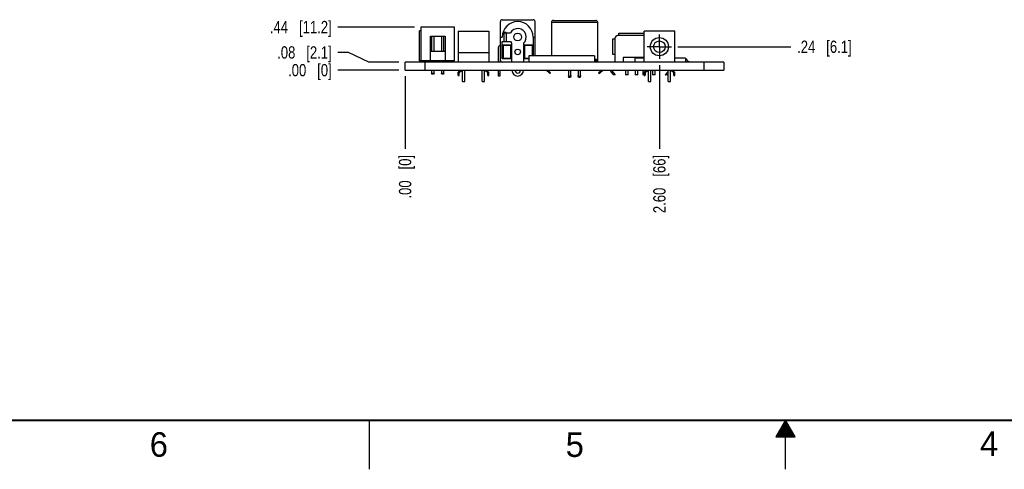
# Model space of a CAD drawing. Header units: inches. Extents: x 0 to 34, y 0 to 22.
# Tile 2 of 32: x 9.2 to 19.2, y 0 to 4.6. Entities that reach past the tile are written whole.
import ezdxf

# ---------------------------------------------------------------- set-up
doc = ezdxf.new("R2010")
doc.units = ezdxf.units.IN
doc.header["$LTSCALE"] = 1.87
doc.header["$MEASUREMENT"] = 0
doc.linetypes.add('CENTER', pattern=[0.6, 0.375, -0.075, 0.075, -0.075])
doc.layers.get('0').update_dxf_attribs({"linetype": 'CONTINUOUS'})
doc.layers.add('DEFAULT_1', color=7, linetype='CENTER')
doc.layers.add('DIMENSIONS', color=7, linetype='CONTINUOUS')
doc.styles.get("Standard").update_dxf_attribs({"font": 'txt', "width": 0.8})
doc.styles.add('TEXTSTYLE_2', font='txt')
doc.dimstyles.new('DIMSTYLE_3', dxfattribs={"dimtxt": 0.125, "dimasz": 0.18, "dimexe": 0.18, "dimexo": 0.0625, "dimgap": 0.09, "dimtad": 0, "dimtih": 1, "dimtoh": 1, "dimzin": 4, "dimdsep": 46, "dimtxsty": 'STANDARD', "dimblk": '_FILLED', "dimblk1": '_FILLED', "dimblk2": '_FILLED', "dimcen": 0.09, "dimadec": 0, "dimazin": 0, "dimtp": 0.02, "dimtm": 0.02, "dimtfac": 1, "dimtofl": 0, "dimtmove": 0, "dimatfit": 3, "dimldrblk": '_FILLED', "dimfxl": 1, "dimtolj": 1, "dimtzin": 4, "dimarcsym": 0})

# ---------------------------------------------------------------- blocks, each defined once
blk = doc.blocks.new('*D38')
at = {"layer": 'DIMENSIONS', "color": 2, "linetype": 'CONTINUOUS'}
for p, q in [((12.536, 4.257), (12.425, 4.257)), ((12.741, 4.157), (12.536, 4.257)), ((13.05, 4.157), (12.741, 4.157))]:
    blk.add_line(p, q, dxfattribs=at)
at = {"layer": 'DIMENSIONS', "color": 2, "linetype": 'CONTINUOUS', "insert": (12.363, 4.319), "char_height": 0.125, "width": 0.925, "attachment_point": 3, "line_spacing_factor": 0.9}
blk.add_mtext('.08{\\Ftxt.shx;\\W1.000000;\\H0.125000; }[2.1]', dxfattribs=at)
blk = doc.blocks.new('_FILLED')
at = {"color": 0, "linetype": 'BYBLOCK'}
blk.add_solid([(0, 0), (-1, 0.174), (-1, -0.174)], dxfattribs=at)
blk = doc.blocks.new('*D39')
at = {"layer": 'DIMENSIONS', "color": 2, "linetype": 'CONTINUOUS'}
blk.add_line((13.05, 4.075), (12.425, 4.075), dxfattribs=at)
at = {"layer": 'DIMENSIONS', "color": 2, "linetype": 'CONTINUOUS', "insert": (12.363, 4.138), "char_height": 0.125, "width": 0.725, "attachment_point": 3, "line_spacing_factor": 0.9}
blk.add_mtext('.00{\\Ftxt.shx;\\W1.000000;\\H0.125000; }[0]', dxfattribs=at)
blk = doc.blocks.new('*D40')
at = {"layer": 'DIMENSIONS', "color": 2, "linetype": 'CONTINUOUS'}
blk.add_line((13.21, 4.516), (12.425, 4.516), dxfattribs=at)
at = {"layer": 'DIMENSIONS', "color": 2, "linetype": 'CONTINUOUS', "insert": (12.363, 4.578), "char_height": 0.125, "width": 1.025, "attachment_point": 3, "line_spacing_factor": 0.9}
blk.add_mtext('.44{\\Ftxt.shx;\\W1.000000;\\H0.125000; }[11.2]', dxfattribs=at)
blk = doc.blocks.new('*D41')
at = {"layer": 'DIMENSIONS', "color": 2, "linetype": 'CONTINUOUS'}
blk.add_line((15.899, 4.315), (17.056, 4.315), dxfattribs=at)
at = {"layer": 'DIMENSIONS', "color": 2, "linetype": 'CONTINUOUS', "insert": (17.119, 4.377), "char_height": 0.125, "width": 0.925, "attachment_point": 1, "line_spacing_factor": 0.9}
blk.add_mtext('.24{\\Ftxt.shx;\\W1.000000;\\H0.125000; }[6.1]', dxfattribs=at)
blk = doc.blocks.new('*D42')
at = {"layer": 'DIMENSIONS', "color": 2, "linetype": 'CONTINUOUS'}
blk.add_line((15.712, 4.127), (15.712, 3.273), dxfattribs=at)
at = {"layer": 'DIMENSIONS', "color": 2, "linetype": 'CONTINUOUS', "insert": (15.649, 3.21), "char_height": 0.125, "width": 0.925, "attachment_point": 3, "rotation": 90, "line_spacing_factor": 0.9}
blk.add_mtext('2.60{\\Ftxt.shx;\\W1.000000;\\H0.125000; }[66]', dxfattribs=at)
blk = doc.blocks.new('*D43')
at = {"layer": 'DIMENSIONS', "color": 2, "linetype": 'CONTINUOUS'}
blk.add_line((13.113, 4.013), (13.113, 3.273), dxfattribs=at)
at = {"layer": 'DIMENSIONS', "color": 2, "linetype": 'CONTINUOUS', "insert": (13.05, 3.21), "char_height": 0.125, "width": 0.725, "attachment_point": 3, "rotation": 90, "line_spacing_factor": 0.9}
blk.add_mtext('.00{\\Ftxt.shx;\\W1.000000;\\H0.125000; }[0]', dxfattribs=at)

msp = doc.modelspace()

# ---------------------------------------------------------------- linework, layer by layer
at = {"color": 6, "linetype": 'CONTINUOUS'}
for p, q in [((14.0865, 4.1771), (14.0865, 4.5708)), ((14.1062, 4.5905), (14.4212, 4.5905)), ((14.4409, 4.2204), (14.4409, 4.5708)), ((14.608, 4.5633), (14.608, 4.2204)), ((15.082, 4.5633), (14.608, 4.5633)), ((14.6277, 4.583), (15.0623, 4.583)), ((15.082, 4.1649), (15.082, 4.5633)), ((13.2608, 4.1692), (13.2608, 4.4763)), ((13.2726, 4.4763), (13.2608, 4.4763)), ((13.2726, 4.5157), (13.2726, 4.1692)), ((13.619, 4.5157), (13.2726, 4.5157)), ((13.619, 4.1692), (13.619, 4.5157)), ((13.6539, 4.4723), (13.6539, 4.1574)), ((13.6539, 4.4723), (13.9689, 4.4723)), ((13.9689, 4.4723), (13.9689, 4.1574)), ((14.1259, 4.369), (14.1259, 4.4576)), ((14.1259, 4.4576), (14.1888, 4.4576)), ((14.1456, 4.4576), (14.1456, 4.369)), ((15.5542, 4.429), (15.2877, 4.429)), ((15.2971, 4.4546), (15.5542, 4.4546)), ((15.2971, 4.429), (15.2971, 4.4546)), ((15.8692, 4.4723), (15.5542, 4.4723)), ((15.5542, 4.1574), (15.5542, 4.4723)), ((15.8692, 4.1574), (15.8692, 4.4723)), ((13.371, 4.1692), (13.371, 4.4212)), ((13.371, 4.4212), (13.5206, 4.4212)), ((13.3834, 4.4212), (13.3834, 4.2696)), ((13.4085, 4.2696), (13.4086, 4.4212)), ((13.4834, 4.4212), (13.4834, 4.2696)), ((13.5085, 4.2696), (13.5086, 4.4212)), ((13.5206, 4.4212), (13.5206, 4.1692)), ((14.0865, 4.4133), (14.1062, 4.4133)), ((14.1062, 4.1909), (14.1062, 4.368)), ((14.1062, 4.368), (14.1456, 4.368)), ((14.1062, 4.3346), (14.2007, 4.3346)), ((14.1141, 4.3267), (14.1062, 4.3346)), ((14.1141, 4.3267), (14.1141, 4.1987)), ((14.1928, 4.3267), (14.1141, 4.3267)), ((14.1259, 4.369), (14.1888, 4.369)), ((14.1928, 4.3267), (14.2007, 4.3346)), ((14.1928, 4.1987), (14.1928, 4.3267)), ((14.2047, 4.1574), (14.2047, 4.3494)), ((14.3228, 4.3494), (14.3228, 4.1574)), ((14.3267, 4.3346), (14.4212, 4.3346)), ((14.3346, 4.3267), (14.3267, 4.3346)), ((14.3346, 4.3267), (14.3346, 4.1987)), ((14.4133, 4.3267), (14.3346, 4.3267)), ((14.4133, 4.3267), (14.4212, 4.3346)), ((14.4133, 4.2204), (14.4133, 4.3267)), ((14.4212, 4.4133), (14.4212, 4.2204)), ((14.4212, 4.4133), (14.4409, 4.4133)), ((15.2562, 4.3914), (15.2306, 4.3914)), ((15.2306, 4.3914), (15.2306, 4.2383)), ((15.2562, 4.3975), (15.2562, 4.1574)), ((13.371, 4.2696), (13.5206, 4.2696)), ((13.6539, 4.2549), (13.9689, 4.2549)), ((14.0649, 4.307), (14.0649, 4.1574)), ((14.0846, 4.307), (14.0846, 4.1574)), ((15.2306, 4.2383), (15.2562, 4.2383)), ((13.1128, 4.0754), (13.1128, 4.1574)), ((16.3688, 4.1574), (13.1128, 4.1574)), ((13.3128, 4.1574), (13.3128, 4.0754)), ((13.3833, 4.1692), (13.3833, 4.1574)), ((13.4085, 4.1574), (13.4085, 4.1692)), ((13.4833, 4.1692), (13.4833, 4.1574)), ((13.5085, 4.1574), (13.5085, 4.1692)), ((14.1141, 4.1987), (14.1062, 4.1909)), ((14.2047, 4.1909), (14.1062, 4.1909)), ((14.1141, 4.1987), (14.1928, 4.1987)), ((14.1928, 4.1987), (14.2007, 4.1909)), ((14.3781, 4.1909), (14.3228, 4.1909)), ((14.3346, 4.1987), (14.3267, 4.1909)), ((14.3346, 4.1987), (14.3781, 4.1987)), ((14.3781, 4.2204), (14.3781, 4.1574)), ((15.0474, 4.2204), (14.3781, 4.2204)), ((15.0474, 4.2204), (15.0474, 4.1574)), ((15.0545, 4.1727), (15.0545, 4.1649)), ((15.0702, 4.1846), (15.0702, 4.1649)), ((15.5542, 4.2044), (15.3423, 4.2044)), ((15.3423, 4.2044), (15.3423, 4.1574)), ((15.5542, 4.1964), (15.4622, 4.1964)), ((15.4622, 4.1964), (15.4622, 4.1574)), ((15.978, 4.1964), (15.8692, 4.1964)), ((15.978, 4.1964), (15.978, 4.1574)), ((15.988, 4.1869), (15.978, 4.1869)), ((15.9929, 4.1825), (15.9944, 4.1672)), ((15.9944, 4.1672), (16.0082, 4.1672)), ((16.1688, 4.0754), (16.1688, 4.1574)), ((16.3688, 4.1574), (16.3688, 4.0754)), ((13.1128, 4.0754), (16.3688, 4.0754)), ((13.3833, 4.0754), (13.3833, 4.0452)), ((13.389, 4.0353), (13.3833, 4.0452)), ((13.3833, 4.0452), (13.4084, 4.0452)), ((13.4027, 4.0353), (13.389, 4.0353)), ((13.4084, 4.0452), (13.4027, 4.0353)), ((13.4084, 4.0452), (13.4084, 4.0754)), ((13.4833, 4.0754), (13.4833, 4.0452)), ((13.489, 4.0353), (13.4833, 4.0452)), ((13.4833, 4.0452), (13.5084, 4.0452)), ((13.5027, 4.0353), (13.489, 4.0353)), ((13.5084, 4.0452), (13.5027, 4.0353)), ((13.5084, 4.0452), (13.5084, 4.0754)), ((13.6539, 4.0515), (13.6769, 4.0745)), ((13.6539, 4.0194), (13.6539, 4.0515)), ((13.6889, 4.0695), (13.6657, 4.0464)), ((13.6657, 4.0194), (13.6657, 4.0464)), ((13.6992, 3.9604), (13.6992, 4.0754)), ((13.7228, 3.9604), (13.7228, 4.0754)), ((13.9, 3.9604), (13.9, 4.0754)), ((13.9236, 3.9604), (13.9236, 4.0754)), ((13.9571, 4.0464), (13.9339, 4.0695)), ((13.9459, 4.0745), (13.9689, 4.0515)), ((13.9571, 4.0194), (13.9571, 4.0464)), ((13.9689, 4.0194), (13.9689, 4.0515)), ((14.0649, 4.0754), (14.0649, 4.0157)), ((14.0649, 4.0418), (14.0846, 4.0418)), ((14.0846, 4.0157), (14.0846, 4.0754)), ((14.5542, 4.0754), (14.5923, 4.0408)), ((14.6002, 4.0496), (14.5717, 4.0754)), ((14.5748, 4.0567), (14.5923, 4.0567)), ((14.5923, 4.0408), (14.6002, 4.0496)), ((14.784, 4.0754), (14.784, 4.0115)), ((14.7879, 4.0138), (14.784, 4.0256)), ((14.8076, 4.0256), (14.8037, 4.0138)), ((14.8076, 4.0115), (14.8076, 4.0754)), ((14.8824, 4.0754), (14.8824, 4.0115)), ((14.8864, 4.0138), (14.8824, 4.0256)), ((14.906, 4.0256), (14.9021, 4.0138)), ((14.906, 4.0115), (14.906, 4.0754)), ((15.1183, 4.0754), (15.0898, 4.0496)), ((15.0898, 4.0496), (15.0978, 4.0408)), ((15.0977, 4.0567), (15.1153, 4.0567)), ((15.0978, 4.0408), (15.1358, 4.0754)), ((15.2436, 4.0275), (15.2159, 4.0592)), ((15.2225, 4.0517), (15.2392, 4.0517)), ((15.2254, 4.0675), (15.2599, 4.0279)), ((15.2595, 4.0275), (15.2435, 4.0275)), ((15.3648, 4.0754), (15.3648, 4.0275)), ((15.3916, 4.0275), (15.3648, 4.0275)), ((15.3916, 4.0275), (15.3916, 4.0754)), ((15.4633, 4.0754), (15.4633, 4.0275)), ((15.49, 4.0275), (15.4633, 4.0275)), ((15.49, 4.0275), (15.49, 4.0754)), ((15.542, 4.0754), (15.542, 4.0275)), ((15.5542, 4.0275), (15.542, 4.0275)), ((15.5542, 4.0515), (15.5772, 4.0745)), ((15.5542, 4.0194), (15.5542, 4.0515)), ((15.5892, 4.0695), (15.566, 4.0464)), ((15.566, 4.0194), (15.566, 4.0464)), ((15.5688, 4.0275), (15.566, 4.0275)), ((15.5688, 4.0661), (15.5688, 4.0754)), ((15.5688, 4.0275), (15.5688, 4.0491)), ((15.5995, 3.9604), (15.5995, 4.0754)), ((15.6231, 3.9604), (15.6231, 4.0754)), ((15.6404, 4.0754), (15.6404, 4.0275)), ((15.6672, 4.0275), (15.6404, 4.0275)), ((15.6672, 4.0275), (15.6672, 4.0754)), ((15.7721, 4.0279), (15.8003, 4.0602)), ((15.7886, 4.0275), (15.7725, 4.0275)), ((15.8003, 4.041), (15.7885, 4.0275)), ((15.7929, 4.0517), (15.8003, 4.0517)), ((15.8003, 3.9604), (15.8003, 4.0754)), ((15.8239, 3.9604), (15.8239, 4.0754)), ((15.8574, 4.0464), (15.8342, 4.0695)), ((15.8462, 4.0745), (15.8692, 4.0515)), ((15.8574, 4.0194), (15.8574, 4.0464)), ((15.8692, 4.0194), (15.8692, 4.0515)), ((13.6539, 4.0194), (13.6657, 4.0194)), ((13.6992, 3.9604), (13.7228, 3.9604)), ((13.9, 3.9604), (13.9236, 3.9604)), ((13.9571, 4.0194), (13.9689, 4.0194)), ((14.0649, 4.0157), (14.0846, 4.0157)), ((14.7879, 3.9996), (14.784, 4.0115)), ((14.7879, 4.0138), (14.8037, 4.0138)), ((14.8037, 3.9996), (14.7879, 3.9996)), ((14.8076, 4.0115), (14.8037, 3.9996)), ((14.8864, 3.9996), (14.8824, 4.0115)), ((14.8864, 4.0138), (14.9021, 4.0138)), ((14.9021, 3.9996), (14.8864, 3.9996)), ((14.906, 4.0115), (14.9021, 3.9996)), ((15.5542, 4.0194), (15.566, 4.0194)), ((15.5995, 3.9604), (15.6231, 3.9604)), ((15.8003, 3.9604), (15.8239, 3.9604)), ((15.8574, 4.0194), (15.8692, 4.0194))]:
    msp.add_line(p, q, dxfattribs=at)
at = {"color": 7, "linetype": 'CONTINUOUS'}
for p, q in [((14.1456, 4.4586), (14.1129, 4.4586)), ((14.0846, 4.3267), (14.0865, 4.3267)), ((14.2007, 4.3346), (14.2007, 4.1909)), ((14.3267, 4.1909), (14.3267, 4.3346)), ((14.0865, 4.307), (14.0846, 4.307)), ((13.619, 4.1692), (13.2608, 4.1692)), ((15.0702, 4.1846), (15.0474, 4.1846)), ((15.0623, 4.1767), (15.0474, 4.1767)), ((15.0683, 4.1692), (15.0474, 4.1692)), ((15.0474, 4.1649), (15.0623, 4.1649)), ((15.0683, 4.1846), (15.0683, 4.1692)), ((15.082, 4.1649), (15.0702, 4.1649)), ((15.0702, 4.1649), (15.0702, 4.1574)), ((15.082, 4.1649), (15.082, 4.1584)), ((16.0082, 4.1672), (16.0082, 4.1574)), ((13.6889, 4.0754), (13.6889, 4.0695)), ((13.9339, 4.0695), (13.9339, 4.0754)), ((15.2599, 4.0279), (15.2595, 4.0275)), ((15.5892, 4.0754), (15.5892, 4.0695)), ((15.7721, 4.0279), (15.7726, 4.0275)), ((15.8342, 4.0695), (15.8342, 4.0754))]:
    msp.add_line(p, q, dxfattribs=at)
at = {"color": 2, "linetype": 'CONTINUOUS'}
for p, q in [((12.75, 0), (12.75, 0.5)), ((17, 0.5), (16.902, 0.3303)), ((16.9481, 0.41), (17.052, 0.41)), ((16.9538, 0.42), (17.0462, 0.42)), ((16.9596, 0.43), (17.0404, 0.43)), ((16.9654, 0.44), (17.0347, 0.44)), ((16.9712, 0.45), (17.0289, 0.45)), ((16.9769, 0.46), (17.0231, 0.46)), ((16.9827, 0.47), (17.0173, 0.47)), ((16.9885, 0.48), (17.0116, 0.48)), ((16.9942, 0.49), (17.0058, 0.49)), ((17.098, 0.3303), (17, 0.5)), ((17, 0), (17, 0.5)), ((16.902, 0.3303), (17.098, 0.3303)), ((16.9076, 0.34), (17.0924, 0.34)), ((16.9134, 0.35), (17.0866, 0.35)), ((16.9192, 0.36), (17.0808, 0.36)), ((16.925, 0.37), (17.0751, 0.37)), ((16.9307, 0.38), (17.0693, 0.38)), ((16.9365, 0.39), (17.0635, 0.39)), ((16.9423, 0.4), (17.0578, 0.4))]:
    msp.add_line(p, q, dxfattribs=at)
at = {"color": 7, "linetype": 'CONTINUOUS', "const_width": 0.02}
msp.add_lwpolyline([(0.5, 0.5), (33.5, 0.5)], dxfattribs=at)
at = {"color": 6, "linetype": 'CONTINUOUS'}
for centre, radius in [((14.2637, 4.4133), 0.0394), ((15.7117, 4.3149), 0.0929), ((15.7117, 4.3149), 0.0591), ((14.2637, 4.2617), 0.0285)]:
    msp.add_circle(centre, radius, dxfattribs=at)
for centre, radius, start, end in [((14.1062, 4.5708), 0.0197, 90, 180), ((14.2637, 4.4133), 0.1575, 0, 180), ((14.4212, 4.5708), 0.0197, 0, 90), ((14.6277, 4.5633), 0.0197, 90, 180), ((15.0623, 4.5633), 0.0197, 0, 90), ((14.2637, 4.4133), 0.087, 312.74057, 149.4021), ((15.2877, 4.3975), 0.0315, 90, 180), ((14.0846, 4.307), 0.0197, 90, 180), ((14.2637, 4.4133), 0.087, 210.5979, 227.25943), ((14.1062, 4.1771), 0.0197, 180, 270), ((15.0742, 4.1727), 0.0197, 146.10474, 180), ((15.988, 4.182), 0.00492, 5.71059, 90), ((14.2637, 4.0747), 0.0591, 180, 360), ((14.2637, 4.0747), 0.0285, 180, 360), ((15.2496, 4.0885), 0.0446, 197.18434, 221.01022), ((15.2496, 4.0885), 0.032, 204.30372, 221.01341), ((15.7824, 4.0885), 0.0446, 339.46442, 342.81574)]:
    msp.add_arc(centre, radius, start, end, dxfattribs=at)
at = {"color": 7, "linetype": 'CONTINUOUS'}
for centre, start, end in [((15.0623, 4.1846), 270, 293.14512), ((15.1017, 4.1584), 180.02985, 183.08172)]:
    msp.add_arc(centre, 0.0197, start, end, dxfattribs=at)
for points, knots in [([(15.0663, 4.1777), (15.066, 4.1776), (15.0648, 4.177), (15.0634, 4.1767), (15.0623, 4.1767)], [0, 0, 0, 0, 0.251031, 1, 1, 1, 1]), ([(15.0702, 4.1846), (15.0702, 4.1837), (15.07, 4.1823), (15.0692, 4.1806), (15.0687, 4.1799), (15.0684, 4.1795)], [0, 0, 0, 0, 0.4988307, 0.7493029, 1, 1, 1, 1])]:
    msp.add_open_spline(points, degree=3, knots=knots, dxfattribs=at)
msp.add_open_spline([(15.0684, 4.1795), (15.0678, 4.1788), (15.0671, 4.1782), (15.0663, 4.1777)], degree=3, dxfattribs=at)
at = {"layer": 'DEFAULT_1', "color": 7, "linetype": 'CENTER'}
for q in [(15.7117, 4.44), (15.5866, 4.3149), (15.8368, 4.3149), (15.7117, 4.1898)]:
    msp.add_line((15.7117, 4.3149), q, dxfattribs=at)

# ---------------------------------------------------------------- texts
at = {"color": 2, "linetype": 'CONTINUOUS', "char_height": 0.25, "width": 0.25, "attachment_point": 1, "line_spacing_factor": 0.9, "style": 'TEXTSTYLE_2'}
for s, insert in [('6', (10.5033, 0.3784)), ('5', (14.754, 0.3762)), ('4', (18.9884, 0.3869))]:
    msp.add_mtext(s, dxfattribs=dict(at, insert=insert))

# ---------------------------------------------------------------- dimensions: what is measured, and where the dimension line sits
at = {"layer": 'DIMENSIONS', "color": 2, "linetype": 'CONTINUOUS'}
for feature_location, offset, dtype, origin, picture, middle in [((13.2101, 4.5157), (-0.7848, 0), 0, (13.2726, 4.0754), '*D40', (11.6503, 4.5157)), ((13.0503, 4.1574), (-0.625, 0.0996), 0, (13.1128, 4.0754), '*D38', (11.7003, 4.2569)), ((15.8993, 4.3149), (1.157, 0), 0, (15.8368, 4.0754), '*D41', (17.5813, 4.3149)), ((13.0503109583, 4.0753858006), (-0.625, 0), 0, (13.1128109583, 4.0753858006), '*D39', (11.8003109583, 4.0753858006)), ((15.7117, 4.1273), (0, -0.8544), 1, (13.1128, 4.0754), '*D42', (15.8237, 2.5244)), ((13.1128109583, 4.0128858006), (0, -0.74), 1, (13.1128109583, 4.0753858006), '*D43', (13.2024256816, 2.6690864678))]:
    dim = msp.add_ordinate_dim(feature_location=feature_location, offset=offset, dtype=dtype, origin=origin, dimstyle='DIMSTYLE_3', dxfattribs=at)
    dim.commit()
    dim.dimension.update_dxf_attribs({"geometry": picture, "text_midpoint": middle})

doc.saveas('drawing.dxf')
